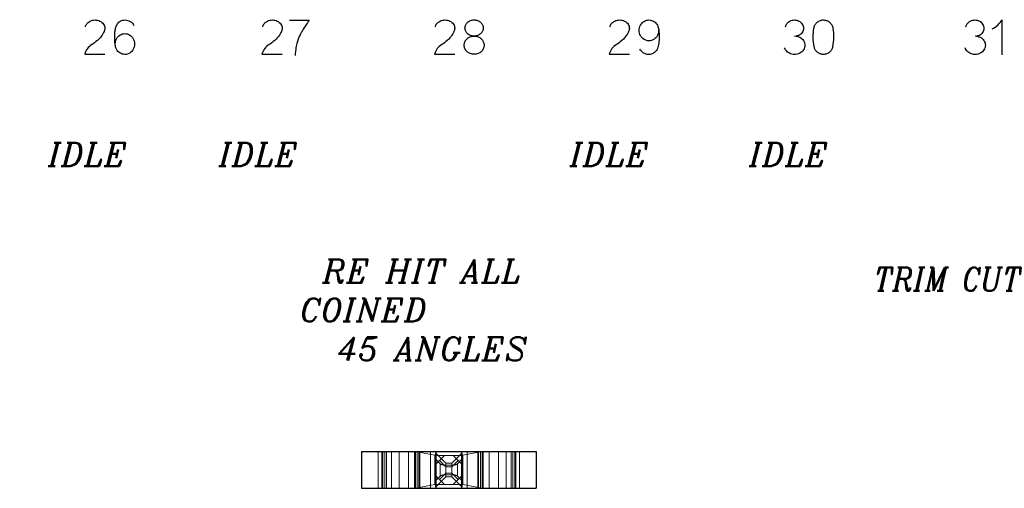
# Model space of a CAD drawing. Header units: inches. Extents: x -14.1 to 21.9, y -36.2 to -13.1.
# Tile 13 of 74: x 2.65 to 3.494, y -25.04 to -24.638. Entities that reach past the tile are written whole.
import ezdxf

# ---------------------------------------------------------------- set-up
doc = ezdxf.new("R2010")
doc.units = ezdxf.units.IN
doc.header["$LTSCALE"] = 0.5
doc.header["$MEASUREMENT"] = 0
doc.linetypes.add('HIDDEN', pattern=[0.225, 0.15, -0.075])
doc.layers.add('APP-M-D', color=42, linetype='Continuous')
doc.layers.add('APP-M-S', color=30, linetype='Continuous')
doc.styles.add('I', font='ITALIC.SHX')

msp = doc.modelspace()

# ---------------------------------------------------------------- linework, layer by layer
at = {"layer": 'APP-M-D', "linetype": 'Continuous'}
for p, q in [((2.71211, -24.63895), (2.71319, -24.63876)), ((2.71319, -24.63876), (2.71427, -24.63869)), ((2.71427, -24.63869), (2.71536, -24.63876)), ((2.71536, -24.63876), (2.71645, -24.63895)), ((2.73792, -24.63896), (2.739, -24.63877)), ((2.739, -24.63877), (2.74011, -24.63874)), ((2.74011, -24.63874), (2.74011, -24.63874)), ((2.74011, -24.63874), (2.74129, -24.63881)), ((2.86422, -24.63895), (2.8653, -24.63876)), ((2.8653, -24.63876), (2.86638, -24.63869)), ((2.86638, -24.63869), (2.86747, -24.63876)), ((2.86747, -24.63876), (2.86856, -24.63895)), ((3.0123, -24.63895), (3.01338, -24.63876)), ((3.01338, -24.63876), (3.01446, -24.63869)), ((3.01446, -24.63869), (3.01555, -24.63876)), ((3.01555, -24.63876), (3.01665, -24.63895)), ((3.0379, -24.63883), (3.03868, -24.63873)), ((3.03868, -24.63873), (3.03948, -24.63869)), ((3.03948, -24.63869), (3.03948, -24.63869)), ((3.03948, -24.63869), (3.04027, -24.63873)), ((3.04027, -24.63873), (3.04104, -24.63883)), ((3.16211, -24.63895), (3.16319, -24.63876)), ((3.16319, -24.63876), (3.16427, -24.63869)), ((3.16427, -24.63869), (3.16536, -24.63876)), ((3.16536, -24.63876), (3.16645, -24.63895)), ((3.18835, -24.63879), (3.18949, -24.63869)), ((3.18949, -24.63869), (3.18949, -24.63869)), ((3.18949, -24.63869), (3.19066, -24.63882)), ((3.31322, -24.6388), (3.31423, -24.63874)), ((3.31423, -24.63874), (3.31524, -24.6388)), ((3.33789, -24.63878), (3.33862, -24.63871)), ((3.33862, -24.63871), (3.33936, -24.63869)), ((3.33936, -24.63869), (3.33936, -24.63869)), ((3.33936, -24.63869), (3.34009, -24.63875)), ((3.34009, -24.63875), (3.34081, -24.63886)), ((3.46802, -24.6388), (3.46903, -24.63874)), ((3.46903, -24.63874), (3.47003, -24.6388)), ((3.49148, -24.63974), (3.49225, -24.63849)), ((3.49225, -24.63849), (3.49225, -24.63849)), ((3.49225, -24.63849), (3.49225, -24.66849)), ((2.70602, -24.64454), (2.70616, -24.644)), ((2.70616, -24.644), (2.70634, -24.64348)), ((2.70634, -24.64348), (2.70656, -24.64299)), ((2.70656, -24.64299), (2.70682, -24.64252)), ((2.70682, -24.64252), (2.70712, -24.64207)), ((2.70712, -24.64207), (2.70746, -24.64164)), ((2.70746, -24.64164), (2.70784, -24.64124)), ((2.70784, -24.64124), (2.70825, -24.64085)), ((2.70825, -24.64085), (2.70918, -24.64018)), ((2.70825, -24.64085), (2.70825, -24.64085)), ((2.70918, -24.64018), (2.71013, -24.63963)), ((2.71013, -24.63963), (2.71111, -24.63922)), ((2.71111, -24.63922), (2.71211, -24.63895)), ((2.71211, -24.63895), (2.71211, -24.63895)), ((2.71645, -24.63895), (2.71645, -24.63895)), ((2.71645, -24.63895), (2.71749, -24.63925)), ((2.71749, -24.63925), (2.71846, -24.63965)), ((2.71846, -24.63965), (2.71937, -24.64016)), ((2.71937, -24.64016), (2.72023, -24.64077)), ((2.72023, -24.64077), (2.72023, -24.64077)), ((2.72023, -24.64077), (2.72095, -24.64149)), ((2.72095, -24.64149), (2.72155, -24.64224)), ((2.72155, -24.64224), (2.72203, -24.64305)), ((2.72203, -24.64305), (2.72238, -24.64396)), ((2.72238, -24.64396), (2.72238, -24.64396)), ((2.72238, -24.64396), (2.7226, -24.64485)), ((2.7226, -24.64666), (2.72238, -24.64757)), ((2.7226, -24.64485), (2.72268, -24.64575)), ((2.72268, -24.64575), (2.7226, -24.64666)), ((2.73164, -24.64738), (2.7318, -24.64651)), ((2.7318, -24.64651), (2.73195, -24.64576)), ((2.73195, -24.64576), (2.73211, -24.64512)), ((2.73211, -24.64512), (2.73249, -24.64402)), ((2.73249, -24.64402), (2.73294, -24.64305)), ((2.73294, -24.64305), (2.73352, -24.64207)), ((2.73294, -24.64305), (2.73294, -24.64305)), ((2.73352, -24.64207), (2.7342, -24.64121)), ((2.7342, -24.64121), (2.735, -24.64045)), ((2.735, -24.64045), (2.7359, -24.63982)), ((2.7359, -24.63982), (2.73689, -24.63931)), ((2.73689, -24.63931), (2.73792, -24.63896)), ((2.74129, -24.63881), (2.74242, -24.63905)), ((2.74242, -24.63905), (2.7435, -24.63944)), ((2.7435, -24.63944), (2.74454, -24.63998)), ((2.74454, -24.63998), (2.7455, -24.64066)), ((2.7455, -24.64066), (2.74633, -24.64144)), ((2.74633, -24.64144), (2.74705, -24.64234)), ((2.74705, -24.64234), (2.74765, -24.64334)), ((2.85813, -24.64454), (2.85827, -24.644)), ((2.85827, -24.644), (2.85845, -24.64348)), ((2.85845, -24.64348), (2.85867, -24.64299)), ((2.85867, -24.64299), (2.85893, -24.64252)), ((2.85893, -24.64252), (2.85923, -24.64207)), ((2.85923, -24.64207), (2.85957, -24.64164)), ((2.85957, -24.64164), (2.85995, -24.64124)), ((2.85995, -24.64124), (2.86036, -24.64085)), ((2.86036, -24.64085), (2.86129, -24.64018)), ((2.86036, -24.64085), (2.86036, -24.64085)), ((2.86129, -24.64018), (2.86224, -24.63963)), ((2.86224, -24.63963), (2.86322, -24.63922)), ((2.86322, -24.63922), (2.86422, -24.63895)), ((2.86422, -24.63895), (2.86422, -24.63895)), ((2.86856, -24.63895), (2.86856, -24.63895)), ((2.86856, -24.63895), (2.8696, -24.63925)), ((2.8696, -24.63925), (2.87057, -24.63965)), ((2.87057, -24.63965), (2.87148, -24.64016)), ((2.87148, -24.64016), (2.87234, -24.64077)), ((2.87234, -24.64077), (2.87234, -24.64077)), ((2.87234, -24.64077), (2.87306, -24.64149)), ((2.87306, -24.64149), (2.87366, -24.64224)), ((2.87366, -24.64224), (2.87414, -24.64305)), ((2.87414, -24.64305), (2.87449, -24.64396)), ((2.87449, -24.64396), (2.87449, -24.64396)), ((2.87449, -24.64396), (2.87471, -24.64485)), ((2.87471, -24.64666), (2.87449, -24.64757)), ((2.87471, -24.64485), (2.87479, -24.64575)), ((2.87479, -24.64575), (2.87471, -24.64666)), ((2.8812, -24.6389), (2.89786, -24.6389)), ((2.89289, -24.64667), (2.89243, -24.64742)), ((2.89338, -24.64588), (2.89289, -24.64667)), ((2.89391, -24.64503), (2.89338, -24.64588)), ((2.89448, -24.64413), (2.89391, -24.64503)), ((2.89508, -24.64319), (2.89448, -24.64413)), ((2.89572, -24.64219), (2.89508, -24.64319)), ((2.8964, -24.64115), (2.89572, -24.64219)), ((2.89711, -24.64005), (2.8964, -24.64115)), ((2.89786, -24.6389), (2.89711, -24.64005)), ((2.89786, -24.6389), (2.89786, -24.6389)), ((3.00621, -24.64454), (3.00635, -24.644)), ((3.00635, -24.644), (3.00653, -24.64348)), ((3.00653, -24.64348), (3.00675, -24.64299)), ((3.00675, -24.64299), (3.00701, -24.64252)), ((3.00701, -24.64252), (3.00731, -24.64207)), ((3.00731, -24.64207), (3.00765, -24.64164)), ((3.00765, -24.64164), (3.00803, -24.64124)), ((3.00803, -24.64124), (3.00844, -24.64085)), ((3.00844, -24.64085), (3.00937, -24.64018)), ((3.00844, -24.64085), (3.00844, -24.64085)), ((3.00937, -24.64018), (3.01032, -24.63963)), ((3.01032, -24.63963), (3.0113, -24.63922)), ((3.0113, -24.63922), (3.0123, -24.63895)), ((3.0123, -24.63895), (3.0123, -24.63895)), ((3.01665, -24.63895), (3.01665, -24.63895)), ((3.01665, -24.63895), (3.01768, -24.63925)), ((3.01768, -24.63925), (3.01865, -24.63965)), ((3.01865, -24.63965), (3.01956, -24.64016)), ((3.01956, -24.64016), (3.02042, -24.64077)), ((3.02042, -24.64077), (3.02042, -24.64077)), ((3.02042, -24.64077), (3.02114, -24.64149)), ((3.02114, -24.64149), (3.02174, -24.64224)), ((3.02174, -24.64224), (3.02222, -24.64305)), ((3.02222, -24.64305), (3.02258, -24.64396)), ((3.02258, -24.64396), (3.02258, -24.64396)), ((3.02258, -24.64396), (3.02279, -24.64485)), ((3.02279, -24.64666), (3.02258, -24.64757)), ((3.02279, -24.64485), (3.02287, -24.64575)), ((3.02287, -24.64575), (3.02279, -24.64666)), ((3.03164, -24.64562), (3.03168, -24.64492)), ((3.03168, -24.64633), (3.03164, -24.64562)), ((3.03164, -24.64562), (3.03164, -24.64562)), ((3.03168, -24.64492), (3.0318, -24.64425)), ((3.0318, -24.64702), (3.03168, -24.64633)), ((3.0318, -24.64425), (3.03199, -24.64359)), ((3.03199, -24.64769), (3.0318, -24.64702)), ((3.03199, -24.64359), (3.03226, -24.64295)), ((3.03226, -24.64295), (3.03261, -24.64233)), ((3.03261, -24.64233), (3.03299, -24.64176)), ((3.03299, -24.64176), (3.03344, -24.64122)), ((3.03344, -24.64122), (3.03394, -24.64073)), ((3.03394, -24.64073), (3.03449, -24.64028)), ((3.03449, -24.64028), (3.03509, -24.63988)), ((3.03509, -24.63988), (3.03573, -24.63953)), ((3.03573, -24.63953), (3.03642, -24.63923)), ((3.03642, -24.63923), (3.03715, -24.639)), ((3.03715, -24.639), (3.0379, -24.63883)), ((3.04104, -24.63883), (3.04178, -24.639)), ((3.04178, -24.639), (3.0425, -24.63923)), ((3.0425, -24.63923), (3.04318, -24.63953)), ((3.04318, -24.63953), (3.04382, -24.63988)), ((3.04382, -24.63988), (3.04441, -24.64028)), ((3.04441, -24.64028), (3.04496, -24.64073)), ((3.04496, -24.64073), (3.04546, -24.64122)), ((3.04546, -24.64122), (3.04591, -24.64176)), ((3.04591, -24.64176), (3.0463, -24.64233)), ((3.0463, -24.64233), (3.04664, -24.64295)), ((3.04664, -24.64295), (3.04692, -24.64359)), ((3.04692, -24.64359), (3.04711, -24.64425)), ((3.04711, -24.64702), (3.04692, -24.64769)), ((3.04711, -24.64425), (3.04723, -24.64492)), ((3.04723, -24.64633), (3.04711, -24.64702)), ((3.04723, -24.64492), (3.04726, -24.64562)), ((3.04726, -24.64562), (3.04723, -24.64633)), ((3.15602, -24.64454), (3.15616, -24.644)), ((3.15616, -24.644), (3.15634, -24.64348)), ((3.15634, -24.64348), (3.15656, -24.64299)), ((3.15656, -24.64299), (3.15682, -24.64252)), ((3.15682, -24.64252), (3.15712, -24.64207)), ((3.15712, -24.64207), (3.15746, -24.64164)), ((3.15746, -24.64164), (3.15784, -24.64124)), ((3.15784, -24.64124), (3.15825, -24.64085)), ((3.15825, -24.64085), (3.15918, -24.64018)), ((3.15825, -24.64085), (3.15825, -24.64085)), ((3.15918, -24.64018), (3.16013, -24.63963)), ((3.16013, -24.63963), (3.16111, -24.63922)), ((3.16111, -24.63922), (3.16211, -24.63895)), ((3.16211, -24.63895), (3.16211, -24.63895)), ((3.16645, -24.63895), (3.16645, -24.63895)), ((3.16645, -24.63895), (3.16749, -24.63925)), ((3.16749, -24.63925), (3.16846, -24.63965)), ((3.16846, -24.63965), (3.16937, -24.64016)), ((3.16937, -24.64016), (3.17023, -24.64077)), ((3.17023, -24.64077), (3.17023, -24.64077)), ((3.17023, -24.64077), (3.17095, -24.64149)), ((3.17095, -24.64149), (3.17155, -24.64224)), ((3.17155, -24.64224), (3.17203, -24.64305)), ((3.17203, -24.64305), (3.17238, -24.64396)), ((3.17238, -24.64396), (3.17238, -24.64396)), ((3.17238, -24.64396), (3.1726, -24.64485)), ((3.1726, -24.64666), (3.17238, -24.64757)), ((3.1726, -24.64485), (3.17268, -24.64575)), ((3.17268, -24.64575), (3.1726, -24.64666)), ((3.18112, -24.64767), (3.18119, -24.64649)), ((3.18119, -24.64649), (3.1814, -24.64535)), ((3.1814, -24.64535), (3.18175, -24.64425)), ((3.18175, -24.64425), (3.18224, -24.64317)), ((3.18224, -24.64317), (3.18283, -24.64221)), ((3.18224, -24.64317), (3.18224, -24.64317)), ((3.18283, -24.64221), (3.18353, -24.64135)), ((3.18353, -24.64135), (3.18433, -24.6406)), ((3.18433, -24.6406), (3.18524, -24.63994)), ((3.18524, -24.63994), (3.18623, -24.63941)), ((3.18623, -24.63941), (3.18727, -24.63902)), ((3.18727, -24.63902), (3.18835, -24.63879)), ((3.19066, -24.63882), (3.19176, -24.63908)), ((3.19176, -24.63908), (3.1928, -24.63947)), ((3.1928, -24.63947), (3.19377, -24.64)), ((3.19377, -24.64), (3.19467, -24.64064)), ((3.19467, -24.64064), (3.19545, -24.64139)), ((3.19545, -24.64139), (3.19613, -24.64223)), ((3.19613, -24.64223), (3.1967, -24.64317)), ((3.1967, -24.64317), (3.1967, -24.64317)), ((3.1967, -24.64317), (3.19698, -24.64373)), ((3.19698, -24.64373), (3.19722, -24.64438)), ((3.19722, -24.64438), (3.19744, -24.64512)), ((3.19744, -24.64512), (3.19764, -24.64595)), ((3.19764, -24.64595), (3.1978, -24.64688)), ((3.1978, -24.64688), (3.19793, -24.6479)), ((3.30656, -24.64454), (3.30677, -24.64377)), ((3.30677, -24.64377), (3.30706, -24.64304)), ((3.30706, -24.64304), (3.30743, -24.64234)), ((3.30743, -24.64234), (3.30789, -24.64168)), ((3.30789, -24.64168), (3.30841, -24.64107)), ((3.30841, -24.64107), (3.309, -24.64054)), ((3.309, -24.64054), (3.30964, -24.64008)), ((3.30964, -24.64008), (3.31033, -24.63969)), ((3.31033, -24.63969), (3.31127, -24.63927)), ((3.31033, -24.63969), (3.31033, -24.63969)), ((3.31127, -24.63927), (3.31224, -24.63898)), ((3.31224, -24.63898), (3.31322, -24.6388)), ((3.31524, -24.6388), (3.31622, -24.63898)), ((3.31622, -24.63898), (3.31719, -24.63927)), ((3.31719, -24.63927), (3.31813, -24.63969)), ((3.31813, -24.63969), (3.31813, -24.63969)), ((3.31813, -24.63969), (3.31895, -24.64017)), ((3.31895, -24.64017), (3.31969, -24.64075)), ((3.31969, -24.64075), (3.32034, -24.64142)), ((3.32034, -24.64142), (3.3209, -24.6422)), ((3.3209, -24.6422), (3.32136, -24.64304)), ((3.32136, -24.64304), (3.32169, -24.64392)), ((3.32169, -24.64392), (3.3219, -24.64485)), ((3.3219, -24.64679), (3.32169, -24.64772)), ((3.3219, -24.64485), (3.32198, -24.64582)), ((3.32198, -24.64582), (3.3219, -24.64679)), ((3.32198, -24.64582), (3.32198, -24.64582)), ((3.33076, -24.64727), (3.33111, -24.64521)), ((3.33111, -24.64521), (3.33128, -24.6445)), ((3.33111, -24.64521), (3.33111, -24.64521)), ((3.33128, -24.6445), (3.33152, -24.64381)), ((3.33152, -24.64381), (3.33181, -24.64317)), ((3.33181, -24.64317), (3.33217, -24.64256)), ((3.33217, -24.64256), (3.33257, -24.64197)), ((3.33257, -24.64197), (3.33302, -24.64143)), ((3.33302, -24.64143), (3.3335, -24.64094)), ((3.3335, -24.64094), (3.33403, -24.64048)), ((3.33403, -24.64048), (3.3346, -24.64007)), ((3.3346, -24.64007), (3.3352, -24.63971)), ((3.3352, -24.63971), (3.33583, -24.6394)), ((3.33583, -24.6394), (3.3365, -24.63913)), ((3.3365, -24.63913), (3.33719, -24.63892)), ((3.33719, -24.63892), (3.33789, -24.63878)), ((3.34081, -24.63886), (3.3415, -24.63904)), ((3.3415, -24.63904), (3.34217, -24.63928)), ((3.34217, -24.63928), (3.34282, -24.63957)), ((3.34282, -24.63957), (3.34343, -24.63991)), ((3.34343, -24.63991), (3.344, -24.64031)), ((3.344, -24.64031), (3.34454, -24.64075)), ((3.34454, -24.64075), (3.34503, -24.64124)), ((3.34503, -24.64124), (3.34549, -24.64176)), ((3.34549, -24.64176), (3.3459, -24.64233)), ((3.3459, -24.64233), (3.34627, -24.64295)), ((3.34627, -24.64295), (3.3466, -24.64359)), ((3.3466, -24.64359), (3.34687, -24.64426)), ((3.34687, -24.64426), (3.34708, -24.64495)), ((3.34708, -24.64495), (3.34723, -24.64566)), ((3.34723, -24.64566), (3.34723, -24.64566)), ((3.34723, -24.64566), (3.34752, -24.64766)), ((3.46136, -24.64454), (3.46156, -24.64377)), ((3.46156, -24.64377), (3.46186, -24.64304)), ((3.46186, -24.64304), (3.46223, -24.64234)), ((3.46223, -24.64234), (3.46268, -24.64168)), ((3.46268, -24.64168), (3.46321, -24.64107)), ((3.46321, -24.64107), (3.46379, -24.64054)), ((3.46379, -24.64054), (3.46443, -24.64008)), ((3.46443, -24.64008), (3.46513, -24.63969)), ((3.46513, -24.63969), (3.46607, -24.63927)), ((3.46513, -24.63969), (3.46513, -24.63969)), ((3.46607, -24.63927), (3.46704, -24.63898)), ((3.46704, -24.63898), (3.46802, -24.6388)), ((3.47003, -24.6388), (3.47102, -24.63898)), ((3.47102, -24.63898), (3.47198, -24.63927)), ((3.47198, -24.63927), (3.47292, -24.63969)), ((3.47292, -24.63969), (3.47292, -24.63969)), ((3.47292, -24.63969), (3.47375, -24.64017)), ((3.47375, -24.64017), (3.47449, -24.64075)), ((3.47449, -24.64075), (3.47514, -24.64142)), ((3.47514, -24.64142), (3.4757, -24.6422)), ((3.4757, -24.6422), (3.47615, -24.64304)), ((3.47615, -24.64304), (3.47648, -24.64392)), ((3.47648, -24.64392), (3.47669, -24.64485)), ((3.47669, -24.64679), (3.47648, -24.64772)), ((3.47669, -24.64485), (3.47677, -24.64582)), ((3.47677, -24.64582), (3.47669, -24.64679)), ((3.47677, -24.64582), (3.47677, -24.64582)), ((3.48388, -24.64628), (3.48517, -24.64561)), ((3.48517, -24.64561), (3.4864, -24.64485)), ((3.4864, -24.64485), (3.48756, -24.64399)), ((3.48756, -24.64399), (3.48866, -24.64305)), ((3.48866, -24.64305), (3.48969, -24.64202)), ((3.48969, -24.64202), (3.49063, -24.64091)), ((3.49063, -24.64091), (3.49148, -24.63974)), ((2.71749, -24.65522), (2.71629, -24.65631)), ((2.71855, -24.6541), (2.71749, -24.65522)), ((2.71948, -24.65296), (2.71855, -24.6541)), ((2.72027, -24.65179), (2.71948, -24.65296)), ((2.72096, -24.65063), (2.72027, -24.65179)), ((2.72027, -24.65179), (2.72027, -24.65179)), ((2.72154, -24.64953), (2.72096, -24.65063)), ((2.72202, -24.64851), (2.72154, -24.64953)), ((2.72238, -24.64757), (2.72202, -24.64851)), ((2.72238, -24.64757), (2.72238, -24.64757)), ((2.73116, -24.65329), (2.73118, -24.6522)), ((2.73117, -24.65441), (2.73116, -24.65329)), ((2.73119, -24.65558), (2.73117, -24.65441)), ((2.73118, -24.6522), (2.73122, -24.65117)), ((2.73124, -24.65681), (2.73119, -24.65558)), ((2.73122, -24.65117), (2.73129, -24.65019)), ((2.73129, -24.65019), (2.73138, -24.64925)), ((2.73138, -24.64925), (2.73149, -24.64835)), ((2.73149, -24.64835), (2.73164, -24.64738)), ((2.73149, -24.64835), (2.73149, -24.64835)), ((2.73224, -24.65592), (2.7327, -24.65486)), ((2.7327, -24.65486), (2.73327, -24.65389)), ((2.7327, -24.65486), (2.7327, -24.65486)), ((2.73327, -24.65389), (2.73395, -24.65304)), ((2.73395, -24.65304), (2.73475, -24.65228)), ((2.73475, -24.65228), (2.73566, -24.65163)), ((2.73566, -24.65163), (2.73665, -24.6511)), ((2.73665, -24.6511), (2.73768, -24.65072)), ((2.73768, -24.65072), (2.73877, -24.65048)), ((2.73877, -24.65048), (2.73991, -24.65039)), ((2.73991, -24.65039), (2.73991, -24.65039)), ((2.73991, -24.65039), (2.74102, -24.65048)), ((2.74102, -24.65048), (2.7421, -24.65072)), ((2.7421, -24.65072), (2.74313, -24.6511)), ((2.74313, -24.6511), (2.74411, -24.65163)), ((2.74411, -24.65163), (2.74502, -24.65228)), ((2.74502, -24.65228), (2.74582, -24.65304)), ((2.74582, -24.65304), (2.74653, -24.65389)), ((2.74653, -24.65389), (2.74711, -24.65486)), ((2.74711, -24.65486), (2.74711, -24.65486)), ((2.74711, -24.65486), (2.74761, -24.65593)), ((2.8696, -24.65522), (2.8684, -24.65631)), ((2.87066, -24.6541), (2.8696, -24.65522)), ((2.87159, -24.65296), (2.87066, -24.6541)), ((2.87238, -24.65179), (2.87159, -24.65296)), ((2.87307, -24.65063), (2.87238, -24.65179)), ((2.87238, -24.65179), (2.87238, -24.65179)), ((2.87365, -24.64953), (2.87307, -24.65063)), ((2.87413, -24.64851), (2.87365, -24.64953)), ((2.87449, -24.64757), (2.87413, -24.64851)), ((2.87449, -24.64757), (2.87449, -24.64757)), ((2.88874, -24.65446), (2.88811, -24.65615)), ((2.88943, -24.65285), (2.88874, -24.65446)), ((2.89019, -24.65134), (2.88943, -24.65285)), ((2.8904, -24.65092), (2.89019, -24.65134)), ((2.89019, -24.65134), (2.89019, -24.65134)), ((2.89066, -24.65046), (2.8904, -24.65092)), ((2.89094, -24.64994), (2.89066, -24.65046)), ((2.89126, -24.64938), (2.89094, -24.64994)), ((2.89162, -24.64878), (2.89126, -24.64938)), ((2.89201, -24.64813), (2.89162, -24.64878)), ((2.89243, -24.64742), (2.89201, -24.64813)), ((3.01768, -24.65522), (3.01648, -24.65631)), ((3.01874, -24.6541), (3.01768, -24.65522)), ((3.01967, -24.65296), (3.01874, -24.6541)), ((3.02046, -24.65179), (3.01967, -24.65296)), ((3.02115, -24.65063), (3.02046, -24.65179)), ((3.02046, -24.65179), (3.02046, -24.65179)), ((3.02174, -24.64953), (3.02115, -24.65063)), ((3.02221, -24.64851), (3.02174, -24.64953)), ((3.02258, -24.64757), (3.02221, -24.64851)), ((3.02258, -24.64757), (3.02258, -24.64757)), ((3.03226, -24.64833), (3.03199, -24.64769)), ((3.03261, -24.64895), (3.03226, -24.64833)), ((3.03239, -24.65599), (3.03287, -24.65539)), ((3.03299, -24.64951), (3.03261, -24.64895)), ((3.03287, -24.65539), (3.03342, -24.65484)), ((3.03344, -24.65004), (3.03299, -24.64951)), ((3.03342, -24.65484), (3.03403, -24.65434)), ((3.03394, -24.65053), (3.03344, -24.65004)), ((3.03449, -24.65097), (3.03394, -24.65053)), ((3.03403, -24.65434), (3.03468, -24.65389)), ((3.03509, -24.65136), (3.03449, -24.65097)), ((3.03468, -24.65389), (3.03539, -24.6535)), ((3.03573, -24.6517), (3.03509, -24.65136)), ((3.03539, -24.6535), (3.03614, -24.65316)), ((3.03642, -24.652), (3.03573, -24.6517)), ((3.03614, -24.65316), (3.03693, -24.65289)), ((3.03715, -24.65223), (3.03642, -24.652)), ((3.03693, -24.65289), (3.03775, -24.65269)), ((3.0379, -24.6524), (3.03715, -24.65223)), ((3.03775, -24.65269), (3.0386, -24.65257)), ((3.03868, -24.6525), (3.0379, -24.6524)), ((3.0386, -24.65257), (3.03948, -24.65254)), ((3.03948, -24.65254), (3.03868, -24.6525)), ((3.04027, -24.6525), (3.03948, -24.65254)), ((3.03948, -24.65254), (3.03948, -24.65254)), ((3.03948, -24.65254), (3.04035, -24.65257)), ((3.03948, -24.65254), (3.03948, -24.65254)), ((3.04104, -24.6524), (3.04027, -24.6525)), ((3.04035, -24.65257), (3.0412, -24.65269)), ((3.04178, -24.65223), (3.04104, -24.6524)), ((3.0412, -24.65269), (3.04202, -24.65289)), ((3.0425, -24.652), (3.04178, -24.65223)), ((3.04202, -24.65289), (3.04281, -24.65316)), ((3.04318, -24.6517), (3.0425, -24.652)), ((3.04281, -24.65316), (3.04356, -24.6535)), ((3.04382, -24.65136), (3.04318, -24.6517)), ((3.04356, -24.6535), (3.04427, -24.65389)), ((3.04441, -24.65097), (3.04382, -24.65136)), ((3.04427, -24.65389), (3.04492, -24.65434)), ((3.04496, -24.65053), (3.04441, -24.65097)), ((3.04492, -24.65434), (3.04552, -24.65484)), ((3.04546, -24.65004), (3.04496, -24.65053)), ((3.04591, -24.64951), (3.04546, -24.65004)), ((3.04552, -24.65484), (3.04608, -24.65539)), ((3.0463, -24.64895), (3.04591, -24.64951)), ((3.04608, -24.65539), (3.04656, -24.65599)), ((3.04664, -24.64833), (3.0463, -24.64895)), ((3.04692, -24.64769), (3.04664, -24.64833)), ((3.16749, -24.65522), (3.16629, -24.65631)), ((3.16855, -24.6541), (3.16749, -24.65522)), ((3.16948, -24.65296), (3.16855, -24.6541)), ((3.17027, -24.65179), (3.16948, -24.65296)), ((3.17096, -24.65063), (3.17027, -24.65179)), ((3.17027, -24.65179), (3.17027, -24.65179)), ((3.17154, -24.64953), (3.17096, -24.65063)), ((3.17202, -24.64851), (3.17154, -24.64953)), ((3.17238, -24.64757), (3.17202, -24.64851)), ((3.17238, -24.64757), (3.17238, -24.64757)), ((3.18119, -24.64884), (3.18112, -24.64767)), ((3.1814, -24.64998), (3.18119, -24.64884)), ((3.18175, -24.65109), (3.1814, -24.64998)), ((3.18224, -24.65217), (3.18175, -24.65109)), ((3.18283, -24.65313), (3.18224, -24.65217)), ((3.18224, -24.65217), (3.18224, -24.65217)), ((3.18353, -24.65398), (3.18283, -24.65313)), ((3.18433, -24.65473), (3.18353, -24.65398)), ((3.18524, -24.65537), (3.18433, -24.65473)), ((3.18623, -24.65589), (3.18524, -24.65537)), ((3.1937, -24.65537), (3.19271, -24.65589)), ((3.19461, -24.65473), (3.1937, -24.65537)), ((3.19541, -24.65398), (3.19461, -24.65473)), ((3.19611, -24.65313), (3.19541, -24.65398)), ((3.1967, -24.65217), (3.19611, -24.65313)), ((3.19711, -24.65111), (3.1967, -24.65217)), ((3.1967, -24.65217), (3.1967, -24.65217)), ((3.19743, -24.65003), (3.19711, -24.65111)), ((3.19764, -24.64893), (3.19743, -24.65003)), ((3.19774, -24.64781), (3.19764, -24.64893)), ((3.19793, -24.6479), (3.19803, -24.64901)), ((3.19803, -24.64901), (3.19811, -24.65022)), ((3.19815, -24.65497), (3.19809, -24.65615)), ((3.19811, -24.65022), (3.19811, -24.65022)), ((3.19811, -24.65022), (3.19818, -24.65263)), ((3.19818, -24.65263), (3.19815, -24.65497)), ((3.3144, -24.65245), (3.31556, -24.65252)), ((3.31556, -24.65252), (3.31669, -24.65272)), ((3.31641, -24.65244), (3.31581, -24.65254)), ((3.31698, -24.65233), (3.31641, -24.65244)), ((3.31669, -24.65272), (3.31777, -24.65306)), ((3.31755, -24.65218), (3.31698, -24.65233)), ((3.31813, -24.65196), (3.31755, -24.65218)), ((3.31777, -24.65306), (3.31883, -24.65353)), ((3.31895, -24.65147), (3.31813, -24.65196)), ((3.31813, -24.65196), (3.31813, -24.65196)), ((3.31883, -24.65353), (3.31883, -24.65353)), ((3.31883, -24.65353), (3.31981, -24.65412)), ((3.31969, -24.65089), (3.31895, -24.65147)), ((3.32034, -24.65022), (3.31969, -24.65089)), ((3.31981, -24.65412), (3.32067, -24.6548)), ((3.3209, -24.64945), (3.32034, -24.65022)), ((3.32067, -24.6548), (3.32142, -24.65557)), ((3.32136, -24.64861), (3.3209, -24.64945)), ((3.32169, -24.64772), (3.32136, -24.64861)), ((3.32142, -24.65557), (3.32206, -24.65643)), ((3.33035, -24.65344), (3.33039, -24.65138)), ((3.33042, -24.65549), (3.33035, -24.65344)), ((3.33039, -24.65138), (3.33052, -24.64932)), ((3.33059, -24.65755), (3.33042, -24.65549)), ((3.33052, -24.64932), (3.33076, -24.64727)), ((3.34752, -24.64766), (3.34773, -24.64966)), ((3.34777, -24.65564), (3.3476, -24.65763)), ((3.34773, -24.64966), (3.34783, -24.65166)), ((3.34785, -24.65365), (3.34777, -24.65564)), ((3.34783, -24.65166), (3.34785, -24.65365)), ((3.46919, -24.65245), (3.47036, -24.65252)), ((3.47036, -24.65252), (3.47148, -24.65272)), ((3.47121, -24.65244), (3.4706, -24.65254)), ((3.47178, -24.65233), (3.47121, -24.65244)), ((3.47148, -24.65272), (3.47257, -24.65306)), ((3.47235, -24.65218), (3.47178, -24.65233)), ((3.47292, -24.65196), (3.47235, -24.65218)), ((3.47257, -24.65306), (3.47362, -24.65353)), ((3.47375, -24.65147), (3.47292, -24.65196)), ((3.47292, -24.65196), (3.47292, -24.65196)), ((3.47362, -24.65353), (3.47362, -24.65353)), ((3.47362, -24.65353), (3.4746, -24.65412)), ((3.47449, -24.65089), (3.47375, -24.65147)), ((3.47514, -24.65022), (3.47449, -24.65089)), ((3.4746, -24.65412), (3.47547, -24.6548)), ((3.4757, -24.64945), (3.47514, -24.65022)), ((3.47547, -24.6548), (3.47622, -24.65557)), ((3.47615, -24.64861), (3.4757, -24.64945)), ((3.47648, -24.64772), (3.47615, -24.64861)), ((3.47622, -24.65557), (3.47686, -24.65643)), ((2.70771, -24.66319), (2.70699, -24.66423)), ((2.70851, -24.66223), (2.70771, -24.66319)), ((2.70771, -24.66319), (2.70771, -24.66319)), ((2.7094, -24.66134), (2.70851, -24.66223)), ((2.71039, -24.66053), (2.7094, -24.66134)), ((2.71148, -24.65979), (2.71039, -24.66053)), ((2.71265, -24.65904), (2.71148, -24.65979)), ((2.71148, -24.65979), (2.71148, -24.65979)), ((2.71384, -24.65822), (2.71265, -24.65904)), ((2.71506, -24.6573), (2.71384, -24.65822)), ((2.71629, -24.65631), (2.71506, -24.6573)), ((2.71629, -24.65631), (2.71629, -24.65631)), ((2.73132, -24.65799), (2.73124, -24.65681)), ((2.73124, -24.65681), (2.73124, -24.65681)), ((2.73143, -24.65908), (2.73132, -24.65799)), ((2.73156, -24.66009), (2.73143, -24.65908)), ((2.73173, -24.66101), (2.73156, -24.66009)), ((2.73162, -24.65917), (2.7317, -24.65808)), ((2.7317, -24.65808), (2.73191, -24.65699)), ((2.73193, -24.66185), (2.73173, -24.66101)), ((2.73191, -24.65699), (2.73224, -24.65592)), ((2.73216, -24.6626), (2.73193, -24.66185)), ((2.73241, -24.66327), (2.73216, -24.6626)), ((2.7327, -24.66385), (2.73241, -24.66327)), ((2.73326, -24.66479), (2.7327, -24.66385)), ((2.7327, -24.66385), (2.7327, -24.66385)), ((2.74711, -24.66381), (2.74653, -24.66479)), ((2.74761, -24.66274), (2.74711, -24.66381)), ((2.74711, -24.66381), (2.74711, -24.66381)), ((2.74761, -24.65593), (2.74795, -24.65703)), ((2.74795, -24.66163), (2.74761, -24.66274)), ((2.74795, -24.65703), (2.74816, -24.65817)), ((2.74816, -24.6605), (2.74795, -24.66163)), ((2.74816, -24.65817), (2.74823, -24.65934)), ((2.74823, -24.65934), (2.74816, -24.6605)), ((2.85982, -24.66319), (2.8591, -24.66423)), ((2.86062, -24.66223), (2.85982, -24.66319)), ((2.85982, -24.66319), (2.85982, -24.66319)), ((2.86151, -24.66134), (2.86062, -24.66223)), ((2.8625, -24.66053), (2.86151, -24.66134)), ((2.86359, -24.65979), (2.8625, -24.66053)), ((2.86476, -24.65904), (2.86359, -24.65979)), ((2.86359, -24.65979), (2.86359, -24.65979)), ((2.86595, -24.65822), (2.86476, -24.65904)), ((2.86717, -24.6573), (2.86595, -24.65822)), ((2.8684, -24.65631), (2.86717, -24.6573)), ((2.8684, -24.65631), (2.8684, -24.65631)), ((2.88641, -24.66401), (2.88624, -24.66563)), ((2.88659, -24.66253), (2.88641, -24.66401)), ((2.88678, -24.66118), (2.88659, -24.66253)), ((2.88701, -24.65997), (2.88678, -24.66118)), ((2.88726, -24.65888), (2.88701, -24.65997)), ((2.88754, -24.65793), (2.88726, -24.65888)), ((2.88811, -24.65615), (2.88754, -24.65793)), ((2.88754, -24.65793), (2.88754, -24.65793)), ((3.0079, -24.66319), (3.00719, -24.66423)), ((3.0087, -24.66223), (3.0079, -24.66319)), ((3.0079, -24.66319), (3.0079, -24.66319)), ((3.0096, -24.66134), (3.0087, -24.66223)), ((3.01058, -24.66053), (3.0096, -24.66134)), ((3.01168, -24.65979), (3.01058, -24.66053)), ((3.01285, -24.65904), (3.01168, -24.65979)), ((3.01168, -24.65979), (3.01168, -24.65979)), ((3.01403, -24.65822), (3.01285, -24.65904)), ((3.01525, -24.6573), (3.01403, -24.65822)), ((3.01648, -24.65631), (3.01525, -24.6573)), ((3.01648, -24.65631), (3.01648, -24.65631)), ((3.03094, -24.66037), (3.03098, -24.65957)), ((3.03098, -24.66116), (3.03094, -24.66037)), ((3.03094, -24.66037), (3.03094, -24.66037)), ((3.03098, -24.65957), (3.03111, -24.6588)), ((3.03111, -24.66194), (3.03098, -24.66116)), ((3.03111, -24.6588), (3.03131, -24.65805)), ((3.03131, -24.66269), (3.03111, -24.66194)), ((3.03131, -24.65805), (3.0316, -24.65733)), ((3.0316, -24.66342), (3.03131, -24.66269)), ((3.0316, -24.65733), (3.03196, -24.65663)), ((3.03196, -24.66411), (3.0316, -24.66342)), ((3.03196, -24.65663), (3.03239, -24.65599)), ((3.03239, -24.66475), (3.03196, -24.66411)), ((3.04656, -24.65599), (3.04699, -24.65663)), ((3.04699, -24.66411), (3.04656, -24.66475)), ((3.04699, -24.65663), (3.04735, -24.65733)), ((3.04735, -24.66342), (3.04699, -24.66411)), ((3.04735, -24.65733), (3.04764, -24.65805)), ((3.04764, -24.66269), (3.04735, -24.66342)), ((3.04764, -24.65805), (3.04785, -24.6588)), ((3.04785, -24.66194), (3.04764, -24.66269)), ((3.04785, -24.6588), (3.04797, -24.65957)), ((3.04797, -24.66116), (3.04785, -24.66194)), ((3.04797, -24.65957), (3.04801, -24.66037)), ((3.04801, -24.66037), (3.04797, -24.66116)), ((3.15771, -24.66319), (3.15699, -24.66423)), ((3.15851, -24.66223), (3.15771, -24.66319)), ((3.15771, -24.66319), (3.15771, -24.66319)), ((3.1594, -24.66134), (3.15851, -24.66223)), ((3.16039, -24.66053), (3.1594, -24.66134)), ((3.16148, -24.65979), (3.16039, -24.66053)), ((3.16265, -24.65904), (3.16148, -24.65979)), ((3.16148, -24.65979), (3.16148, -24.65979)), ((3.16384, -24.65822), (3.16265, -24.65904)), ((3.16506, -24.6573), (3.16384, -24.65822)), ((3.16629, -24.65631), (3.16506, -24.6573)), ((3.16629, -24.65631), (3.16629, -24.65631)), ((3.1823, -24.66468), (3.1817, -24.66368)), ((3.18727, -24.65628), (3.18623, -24.65589)), ((3.18835, -24.65653), (3.18727, -24.65628)), ((3.18949, -24.65664), (3.18835, -24.65653)), ((3.19061, -24.65653), (3.18949, -24.65664)), ((3.18949, -24.65664), (3.18949, -24.65664)), ((3.19168, -24.65628), (3.19061, -24.65653)), ((3.19271, -24.65589), (3.19168, -24.65628)), ((3.19641, -24.66398), (3.19584, -24.66494)), ((3.19685, -24.66308), (3.19641, -24.66398)), ((3.19641, -24.66398), (3.19641, -24.66398)), ((3.19721, -24.66213), (3.19685, -24.66308)), ((3.19749, -24.66113), (3.19721, -24.66213)), ((3.1977, -24.66008), (3.19749, -24.66113)), ((3.19786, -24.6587), (3.1977, -24.66008)), ((3.1977, -24.66008), (3.1977, -24.66008)), ((3.19799, -24.65739), (3.19786, -24.6587)), ((3.19809, -24.65615), (3.19799, -24.65739)), ((3.30624, -24.66348), (3.30586, -24.66253)), ((3.30673, -24.66435), (3.30624, -24.66348)), ((3.32206, -24.65643), (3.32206, -24.65643)), ((3.32206, -24.65643), (3.32259, -24.65739)), ((3.32259, -24.66338), (3.32206, -24.66435)), ((3.32259, -24.65739), (3.32296, -24.65837)), ((3.32296, -24.6624), (3.32259, -24.66338)), ((3.32296, -24.65837), (3.32319, -24.65936)), ((3.32319, -24.66139), (3.32296, -24.6624)), ((3.32319, -24.65936), (3.32326, -24.66037)), ((3.32326, -24.66037), (3.32319, -24.66139)), ((3.32326, -24.66037), (3.32326, -24.66037)), ((3.33086, -24.65961), (3.33059, -24.65755)), ((3.33123, -24.66166), (3.33086, -24.65961)), ((3.33139, -24.66236), (3.33123, -24.66166)), ((3.33123, -24.66166), (3.33123, -24.66166)), ((3.3316, -24.66304), (3.33139, -24.66236)), ((3.33186, -24.66369), (3.3316, -24.66304)), ((3.33219, -24.66431), (3.33186, -24.66369)), ((3.34635, -24.66369), (3.34602, -24.66431)), ((3.34662, -24.66304), (3.34635, -24.66369)), ((3.34683, -24.66236), (3.34662, -24.66304)), ((3.34698, -24.66166), (3.34683, -24.66236)), ((3.34734, -24.65962), (3.34698, -24.66161)), ((3.3476, -24.65763), (3.34734, -24.65962)), ((3.46104, -24.66348), (3.46066, -24.66253)), ((3.46153, -24.66435), (3.46104, -24.66348)), ((3.47686, -24.65643), (3.47686, -24.65643)), ((3.47686, -24.65643), (3.47738, -24.65739)), ((3.47738, -24.66338), (3.47686, -24.66435)), ((3.47738, -24.65739), (3.47776, -24.65837)), ((3.47776, -24.6624), (3.47738, -24.66338)), ((3.47776, -24.65837), (3.47798, -24.65936)), ((3.47798, -24.66139), (3.47776, -24.6624)), ((3.47798, -24.65936), (3.47806, -24.66037)), ((3.47806, -24.66037), (3.47798, -24.66139)), ((3.47806, -24.66037), (3.47806, -24.66037)), ((2.70583, -24.66668), (2.70539, -24.66808)), ((2.70539, -24.66808), (2.70539, -24.66808)), ((2.70539, -24.66808), (2.72267, -24.66808)), ((2.70636, -24.6654), (2.70583, -24.66668)), ((2.70699, -24.66423), (2.70636, -24.6654)), ((2.73394, -24.66563), (2.73326, -24.66479)), ((2.73473, -24.66637), (2.73394, -24.66563)), ((2.73561, -24.667), (2.73473, -24.66637)), ((2.73659, -24.66752), (2.73561, -24.667)), ((2.73764, -24.6679), (2.73659, -24.66752)), ((2.73874, -24.66816), (2.73764, -24.6679)), ((2.73991, -24.66829), (2.73874, -24.66816)), ((2.74102, -24.6682), (2.73991, -24.66829)), ((2.73991, -24.66829), (2.73991, -24.66829)), ((2.7421, -24.66796), (2.74102, -24.6682)), ((2.74313, -24.66759), (2.7421, -24.66796)), ((2.74411, -24.66706), (2.74313, -24.66759)), ((2.74502, -24.66642), (2.74411, -24.66706)), ((2.74582, -24.66566), (2.74502, -24.66642)), ((2.74653, -24.66479), (2.74582, -24.66566)), ((2.85794, -24.66668), (2.8575, -24.66808)), ((2.8575, -24.66808), (2.8575, -24.66808)), ((2.8575, -24.66808), (2.87478, -24.66808)), ((2.85847, -24.6654), (2.85794, -24.66668)), ((2.8591, -24.66423), (2.85847, -24.6654)), ((2.88609, -24.66741), (2.88596, -24.66932)), ((2.88624, -24.66563), (2.88609, -24.66741)), ((3.00602, -24.66668), (3.00558, -24.66808)), ((3.00558, -24.66808), (3.00558, -24.66808)), ((3.00558, -24.66808), (3.02286, -24.66808)), ((3.00656, -24.6654), (3.00602, -24.66668)), ((3.00719, -24.66423), (3.00656, -24.6654)), ((3.03287, -24.66535), (3.03239, -24.66475)), ((3.03342, -24.6659), (3.03287, -24.66535)), ((3.03403, -24.6664), (3.03342, -24.6659)), ((3.03468, -24.66684), (3.03403, -24.6664)), ((3.03539, -24.66723), (3.03468, -24.66684)), ((3.03614, -24.66756), (3.03539, -24.66723)), ((3.03693, -24.66783), (3.03614, -24.66756)), ((3.03775, -24.66801), (3.03693, -24.66783)), ((3.0386, -24.66813), (3.03775, -24.66801)), ((3.03948, -24.66816), (3.0386, -24.66813)), ((3.04035, -24.66813), (3.03948, -24.66816)), ((3.03948, -24.66816), (3.03948, -24.66816)), ((3.0412, -24.66801), (3.04035, -24.66813)), ((3.04202, -24.66783), (3.0412, -24.66801)), ((3.04281, -24.66756), (3.04202, -24.66783)), ((3.04356, -24.66723), (3.04281, -24.66756)), ((3.04427, -24.66684), (3.04356, -24.66723)), ((3.04492, -24.6664), (3.04427, -24.66684)), ((3.04552, -24.6659), (3.04492, -24.6664)), ((3.04608, -24.66535), (3.04552, -24.6659)), ((3.04656, -24.66475), (3.04608, -24.66535)), ((3.15583, -24.66668), (3.15539, -24.66808)), ((3.15539, -24.66808), (3.15539, -24.66808)), ((3.15539, -24.66808), (3.17267, -24.66808)), ((3.15636, -24.6654), (3.15583, -24.66668)), ((3.15699, -24.66423), (3.15636, -24.6654)), ((3.18302, -24.66558), (3.1823, -24.66468)), ((3.18385, -24.66637), (3.18302, -24.66558)), ((3.18481, -24.66705), (3.18385, -24.66637)), ((3.18584, -24.66759), (3.18481, -24.66705)), ((3.18693, -24.66798), (3.18584, -24.66759)), ((3.18806, -24.66821), (3.18693, -24.66798)), ((3.18924, -24.66829), (3.18806, -24.66821)), ((3.19036, -24.66823), (3.18924, -24.66829)), ((3.18924, -24.66829), (3.18924, -24.66829)), ((3.19143, -24.66802), (3.19036, -24.66823)), ((3.19246, -24.66767), (3.19143, -24.66802)), ((3.19344, -24.66717), (3.19246, -24.66767)), ((3.19436, -24.66653), (3.19344, -24.66717)), ((3.19515, -24.66579), (3.19436, -24.66653)), ((3.19584, -24.66494), (3.19515, -24.66579)), ((3.30737, -24.66521), (3.30673, -24.66435)), ((3.30673, -24.66435), (3.30673, -24.66435)), ((3.30811, -24.66598), (3.30737, -24.66521)), ((3.30898, -24.66666), (3.30811, -24.66598)), ((3.30996, -24.66725), (3.30898, -24.66666)), ((3.311, -24.66771), (3.30996, -24.66725)), ((3.30996, -24.66725), (3.30996, -24.66725)), ((3.31209, -24.66803), (3.311, -24.66771)), ((3.31322, -24.66822), (3.31209, -24.66803)), ((3.3144, -24.66829), (3.31322, -24.66822)), ((3.31557, -24.66822), (3.3144, -24.66829)), ((3.3144, -24.66829), (3.3144, -24.66829)), ((3.31671, -24.66803), (3.31557, -24.66822)), ((3.31779, -24.66771), (3.31671, -24.66803)), ((3.31883, -24.66725), (3.31779, -24.66771)), ((3.31981, -24.66666), (3.31883, -24.66725)), ((3.31883, -24.66725), (3.31883, -24.66725)), ((3.32067, -24.66598), (3.31981, -24.66666)), ((3.32142, -24.66521), (3.32067, -24.66598)), ((3.32206, -24.66435), (3.32142, -24.66521)), ((3.32206, -24.66435), (3.32206, -24.66435)), ((3.33256, -24.66489), (3.33219, -24.66431)), ((3.33298, -24.66543), (3.33256, -24.66489)), ((3.33344, -24.66593), (3.33298, -24.66543)), ((3.33395, -24.6664), (3.33344, -24.66593)), ((3.33449, -24.66682), (3.33395, -24.6664)), ((3.33507, -24.66719), (3.33449, -24.66682)), ((3.33568, -24.66751), (3.33507, -24.66719)), ((3.33633, -24.66779), (3.33568, -24.66751)), ((3.337, -24.66801), (3.33633, -24.66779)), ((3.33769, -24.66816), (3.337, -24.66801)), ((3.33839, -24.66826), (3.33769, -24.66816)), ((3.3391, -24.66829), (3.33839, -24.66826)), ((3.33982, -24.66826), (3.3391, -24.66829)), ((3.3391, -24.66829), (3.3391, -24.66829)), ((3.34052, -24.66816), (3.33982, -24.66826)), ((3.34121, -24.66801), (3.34052, -24.66816)), ((3.34188, -24.66779), (3.34121, -24.66801)), ((3.34253, -24.66751), (3.34188, -24.66779)), ((3.34314, -24.66719), (3.34253, -24.66751)), ((3.34372, -24.66682), (3.34314, -24.66719)), ((3.34427, -24.6664), (3.34372, -24.66682)), ((3.34477, -24.66593), (3.34427, -24.6664)), ((3.34523, -24.66543), (3.34477, -24.66593)), ((3.34565, -24.66489), (3.34523, -24.66543)), ((3.34602, -24.66431), (3.34565, -24.66489)), ((3.46216, -24.66521), (3.46153, -24.66435)), ((3.46153, -24.66435), (3.46153, -24.66435)), ((3.46291, -24.66598), (3.46216, -24.66521)), ((3.46378, -24.66666), (3.46291, -24.66598)), ((3.46476, -24.66725), (3.46378, -24.66666)), ((3.46579, -24.66771), (3.46476, -24.66725)), ((3.46476, -24.66725), (3.46476, -24.66725)), ((3.46689, -24.66803), (3.46579, -24.66771)), ((3.46801, -24.66822), (3.46689, -24.66803)), ((3.46919, -24.66829), (3.46801, -24.66822)), ((3.47037, -24.66822), (3.46919, -24.66829)), ((3.46919, -24.66829), (3.46919, -24.66829)), ((3.4715, -24.66803), (3.47037, -24.66822)), ((3.47259, -24.66771), (3.4715, -24.66803)), ((3.47362, -24.66725), (3.47259, -24.66771)), ((3.4746, -24.66666), (3.47362, -24.66725)), ((3.47362, -24.66725), (3.47362, -24.66725)), ((3.47547, -24.66598), (3.4746, -24.66666)), ((3.47622, -24.66521), (3.47547, -24.66598)), ((3.47686, -24.66435), (3.47622, -24.66521)), ((3.47686, -24.66435), (3.47686, -24.66435))]:
    msp.add_line(p, q, dxfattribs=at)
at = {"layer": 'APP-M-S', "linetype": 'Continuous', "lineweight": 25}
for p, q in [((2.94277, -25.00873), (3.09277, -25.00873)), ((2.94277, -25.00873), (2.94277, -25.04023)), ((2.94277, -25.00873), (2.94277, -25.04023)), ((3.09277, -25.00873), (3.09277, -25.04023)), ((3.09277, -25.00873), (3.09277, -25.04023)), ((2.94277, -25.04023), (3.09277, -25.04023))]:
    msp.add_line(p, q, dxfattribs=at)
at = {"layer": 'APP-M-S', "linetype": 'HIDDEN', "lineweight": 18}
for p, q in [((2.95718, -25.00873), (2.95718, -25.04023)), ((2.96018, -25.00873), (2.96018, -25.04023)), ((2.96018, -25.00873), (2.96018, -25.04023)), ((2.96127, -25.00873), (2.96127, -25.04023)), ((2.96277, -25.04023), (2.96277, -25.00873)), ((2.96427, -25.00873), (2.96427, -25.04023)), ((2.96855, -25.04023), (2.96855, -25.00873)), ((2.96855, -25.04023), (2.96855, -25.00873)), ((2.97527, -25.04023), (2.97527, -25.00873)), ((2.98324, -25.04023), (2.98324, -25.00873)), ((2.98324, -25.00873), (2.98324, -25.04023)), ((2.98824, -25.04023), (2.98824, -25.00873)), ((2.98865, -25.04023), (2.98865, -25.00873)), ((2.98918, -25.00873), (2.98918, -25.04023)), ((2.98924, -25.00873), (3.00586, -25.0119)), ((2.99071, -25.04023), (2.99071, -25.00873)), ((2.99218, -25.00873), (2.99218, -25.04023)), ((2.99277, -25.00873), (2.99277, -25.04023)), ((3.00214, -25.04023), (3.00214, -25.00873)), ((3.00214, -25.04023), (3.00214, -25.00873)), ((3.01511, -25.01857), (3.00627, -25.00973)), ((3.00627, -25.01198), (3.00627, -25.00973)), ((3.00702, -25.04023), (3.00702, -25.00873)), ((3.00702, -25.00873), (3.00702, -25.04023)), ((3.02927, -25.00973), (3.02042, -25.01857)), ((3.02851, -25.04023), (3.02851, -25.00873)), ((3.02851, -25.04023), (3.02851, -25.00873)), ((3.02927, -25.01198), (3.02927, -25.00973)), ((3.04629, -25.00873), (3.02968, -25.0119)), ((3.03339, -25.04023), (3.03339, -25.00873)), ((3.03339, -25.00873), (3.03339, -25.04023)), ((3.04277, -25.00873), (3.04277, -25.04023)), ((3.04336, -25.00873), (3.04336, -25.04023)), ((3.04482, -25.00873), (3.04482, -25.04023)), ((3.04636, -25.00873), (3.04636, -25.04023)), ((3.04688, -25.00873), (3.04688, -25.04023)), ((3.04729, -25.04023), (3.04729, -25.00873)), ((3.05229, -25.00873), (3.05229, -25.04023)), ((3.05229, -25.04023), (3.05229, -25.00873)), ((3.06027, -25.00873), (3.06027, -25.04023)), ((3.06698, -25.04023), (3.06698, -25.00873)), ((3.06698, -25.04023), (3.06698, -25.00873)), ((3.07127, -25.00873), (3.07127, -25.04023)), ((3.07277, -25.00873), (3.07277, -25.04023)), ((3.07427, -25.00873), (3.07427, -25.04023)), ((3.07536, -25.00873), (3.07536, -25.04023)), ((3.07536, -25.00873), (3.07536, -25.04023)), ((3.07836, -25.00873), (3.07836, -25.04023)), ((3.00586, -25.0119), (3.00586, -25.03706)), ((3.02938, -25.01198), (3.00616, -25.01198)), ((3.00627, -25.03698), (3.00627, -25.01198)), ((3.00627, -25.01983), (3.01412, -25.01198)), ((3.00627, -25.01505), (3.01041, -25.01919)), ((3.01511, -25.02182), (3.00969, -25.01641)), ((3.01511, -25.03038), (3.01511, -25.01857)), ((3.02042, -25.01857), (3.01511, -25.01857)), ((3.02042, -25.02182), (3.02584, -25.01641)), ((3.02042, -25.03038), (3.02042, -25.01857)), ((3.02141, -25.01198), (3.02927, -25.01983)), ((3.02512, -25.01919), (3.02927, -25.01505)), ((3.02927, -25.01198), (3.02927, -25.03698)), ((3.02968, -25.03706), (3.02968, -25.0119)), ((3.01511, -25.02714), (3.00969, -25.03255)), ((3.01041, -25.01919), (3.01041, -25.02976)), ((3.01511, -25.02039), (3.02042, -25.02039)), ((3.01511, -25.02714), (3.01511, -25.02182)), ((3.01511, -25.02182), (3.02042, -25.02182)), ((3.02042, -25.02714), (3.01511, -25.02714)), ((3.02042, -25.02182), (3.02042, -25.02714)), ((3.02042, -25.02714), (3.02584, -25.03255)), ((3.02512, -25.01919), (3.02512, -25.02976)), ((3.01412, -25.03698), (3.00627, -25.02912)), ((3.01041, -25.02976), (3.00627, -25.03391)), ((3.00627, -25.03923), (3.01511, -25.03038)), ((3.02042, -25.02856), (3.01511, -25.02856)), ((3.01511, -25.03038), (3.02042, -25.03038)), ((3.02042, -25.03038), (3.02927, -25.03923)), ((3.02927, -25.02912), (3.02141, -25.03698)), ((3.02927, -25.03391), (3.02512, -25.02976)), ((2.98924, -25.04023), (3.00586, -25.03706)), ((3.02938, -25.03698), (3.00616, -25.03698)), ((3.00627, -25.03923), (3.00627, -25.03698)), ((3.02927, -25.03923), (3.02927, -25.03698)), ((3.04629, -25.04023), (3.02968, -25.03706))]:
    msp.add_line(p, q, dxfattribs=at)
for centre, ratio, start_param, end_param in [((3.00127, -25.01206), 0.0825, 0.208492, 0.408206), ((3.03427, -25.01206), 0.0825, 2.733387, 2.9331), ((3.01511, -25.01857), 0.36397, 3.490659, 4.712389), ((3.02042, -25.01857), 0.36397, 4.712389, 5.934119), ((3.01511, -25.03038), 0.36397, 1.570796, 2.792527), ((3.02042, -25.03038), 0.36397, 0.349066, 1.570796), ((3.00127, -25.03689), 0.0825, 5.874979, 6.074693), ((3.03427, -25.03689), 0.0825, 3.350085, 3.549799)]:
    msp.add_ellipse(centre, major_axis=(0.005, 0), ratio=ratio, start_param=start_param, end_param=end_param, dxfattribs=at)

# ---------------------------------------------------------------- texts
at = {"layer": 'APP-M-D', "char_height": 0.02, "attachment_point": 1, "style": 'I'}
for s, insert, width in [('{\\FITALIC.SHX;\\W3.56759; }IDLE', (2.62508, -24.74398), 0.2179418), ('{\\FITALIC.SHX;\\W3.56759; }IDLE', (2.77147, -24.74398), 0.2179418), ('{\\FITALIC.SHX;\\W3.56759; }IDLE', (3.07277, -24.74398), 0.2179418), ('{\\FITALIC.SHX;\\W3.56759; }IDLE', (3.22646, -24.74398), 0.2179418), ('{\\FITALIC.SHX;\\W1.40034; }RE HIT ALL {\\FITALIC.SHX;\\W1.40034; }COINED \\P{\\FITALIC.SHX;\\W1.30584; } 45 ANGLES', (2.89032, -24.84403), 0.2570254), ('{\\FITALIC.SHX;\\W1.37712; }TRIM CUT', (3.36338, -24.85101), 0.2179418)]:
    msp.add_mtext(s, dxfattribs=dict(at, insert=insert, width=width))

doc.saveas('drawing.dxf')
